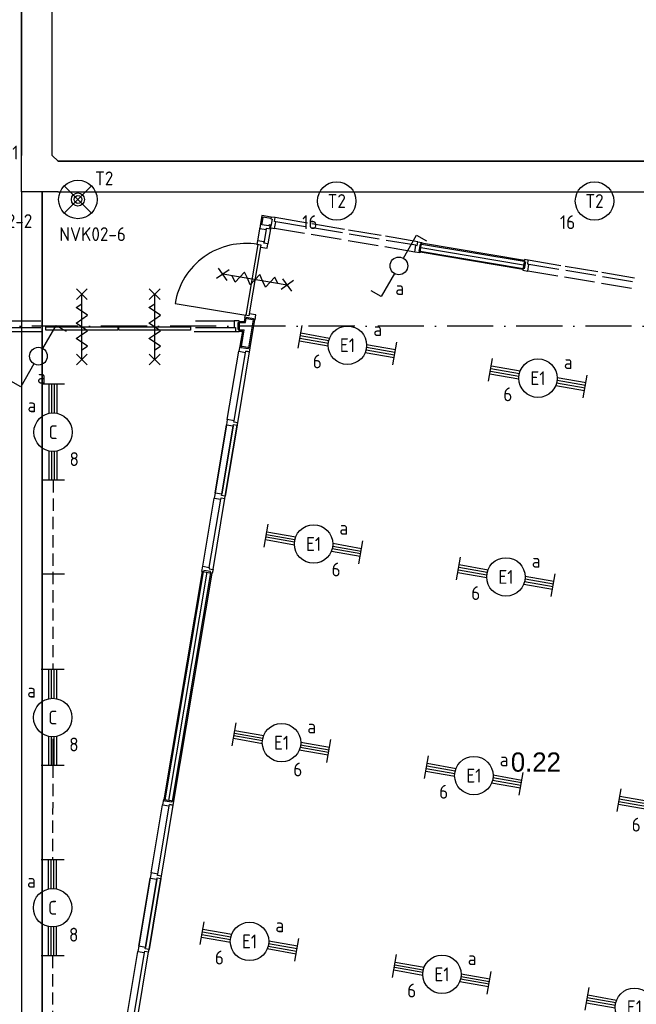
# Model space of a CAD drawing. Header units: millimetres. Extents: x 90707 to 259985, y -1262 to 84291.
# Tile 24 of 85: x 131388 to 139407, y 25592 to 38393. Entities that reach past the tile are written whole.
import ezdxf
from ezdxf.enums import TextEntityAlignment as Align

# ---------------------------------------------------------------- set-up
doc = ezdxf.new("R2010")
doc.units = ezdxf.units.MM
doc.header["$LTSCALE"] = 100
for name, pattern in [('B-SL0', [100000000.0, 0, -100000000.0]), ('DASHDOT', [9, 6, -1.5, 0, -1.5]), ('HIDDEN', [9.525, 6.35, -3.175])]:
    doc.linetypes.add(name, pattern=pattern)
doc.layers.get('0').update_dxf_attribs({"linetype": 'CONTINUOUS'})
for name, color, linetype in [('AL$7----_STRAMIEN', 1, 'DASHDOT'), ('AL22----_BINNENWAND', 7, 'CONTINUOUS'), ('AL31----_BUITENKOZ', 7, 'CONTINUOUS'), ('AL32----_BINNENKOZ', 7, 'CONTINUOUS'), ('AL32----_DRAAIRICHTING', 1, 'CONTINUOUS'), ('AL65----_BEVEILIGING', 7, 'CONTINUOUS'), ('ALL-----_REFLIJNEN', 8, 'CONTINUOUS'), ('BOUW', 8, 'CONTINUOUS'), ('EB63101-_ATTRIB', 2, 'CONTINUOUS'), ('EB63102-_ATTRIB', 2, 'CONTINUOUS'), ('EB63202-_ATTRIB', 2, 'CONTINUOUS'), ('EB63501-_ATTRIB', 2, 'CONTINUOUS'), ('EL63101-_LICHT-ARM', 3, 'CONTINUOUS'), ('EL63102-_LICHT-SCH', 3, 'CONTINUOUS'), ('EL63202-_NOODVRL-TXT', 3, 'CONTINUOUS'), ('EL63501-_NOODVRL-ARM', 3, 'CONTINUOUS'), ('EL6441--_DATACOM', 3, 'CONTINUOUS'), ('KABELGOOT', 8, 'CONTINUOUS'), ('LIJN035', 50, 'CONTINUOUS'), ('VOLGNUMMER', 7, 'CONTINUOUS')]:
    doc.layers.add(name, color=color, linetype=linetype)
doc.styles.add('1_8', font='ISO', dxfattribs={"height": 1.8})
doc.styles.add('2_0', font='iso', dxfattribs={"height": 200})
doc.styles.add('BURO-025', font='BUROFONT.shx', dxfattribs={"height": 250})
doc.styles.add('NORATT', font='isocp.shx')
doc.styles.get("Standard").update_dxf_attribs({"font": 'iso.shx'})

# ---------------------------------------------------------------- blocks, each defined once
blk = doc.blocks.new('EJ3T20')
at = {"color": 0}
for p, q in [((-6.25, -1.5), (-6.25, 1.5)), ((-6.25, -1.5), (-6.25, 1.5)), ((6.25, -1.5), (6.25, 1.5)), ((6.25, -1.5), (6.25, 1.5)), ((-6.25, 0.52), (-2.44, 0.52)), ((-6.25, 0.52), (-2.44, 0.52)), ((-6.25, 0.17), (-2.49, 0.17)), ((-6.25, 0.17), (-2.49, 0.17)), ((2.44, 0.52), (6.25, 0.52)), ((2.44, 0.52), (6.25, 0.52)), ((2.49, 0.17), (6.25, 0.17)), ((2.49, 0.17), (6.25, 0.17)), ((-6.25, -0.17), (-2.49, -0.17)), ((-6.25, -0.17), (-2.49, -0.17)), ((-6.25, -0.52), (-2.44, -0.52)), ((-6.25, -0.52), (-2.44, -0.52)), ((2.44, -0.52), (6.25, -0.52)), ((2.44, -0.52), (6.25, -0.52)), ((2.49, -0.17), (6.25, -0.17)), ((2.49, -0.17), (6.25, -0.17))]:
    blk.add_line(p, q, dxfattribs=at)
blk.add_circle((0, 0), 2.5, dxfattribs=at)
blk.add_circle((0, 0), 2.5, dxfattribs=at)
at = {"style": 'NORATT', "flags": 9}
blk.add_attdef('GELIJK', text='', height=1.8, dxfattribs=at).set_placement((3.5, 5), align=Align.MIDDLE_CENTER)
at = {"color": 6}
for tag, style, flags, p in [('SCHAK', 'NORATT', 8, (3.5, 2.75)), ('SCHAK', '1_8', 8, (3.5, 2.75)), ('A_CODE', 'NORATT', 8, (0, 0)), ('A_CODE', '1_8', 8, (0, 0)), ('GROEP', 'NORATT', 8, (-3.5, -2.75)), ('GROEP', '1_8', 8, (-3.5, -2.75)), ('KAST', 'NORATT', 9, (3.5, -2.75)), ('KAST', '1_8', 9, (3.5, -2.75))]:
    blk.add_attdef(tag, text='', height=1.8, dxfattribs=dict(at, style=style, flags=flags)).set_placement(p, align=Align.MIDDLE)
blk = doc.blocks.new('ES3N026')
for p, q in [((-1.5, 0.75), (-1, 0.25)), ((0.38, -0.88), (0.38, 0.87)), ((2.25, 1.25), (2.25, -1.25)), ((2.5, 1.25), (2.5, -1.25)), ((2.75, 1.25), (2.75, -1.25)), ((3, 1.25), (3, -1.25))]:
    blk.add_line(p, q)
for points in [[(4.01, 2.01), (4.01, -1.98), (-3.99, -1.98), (-3.99, 2.01)], [(3.25, -1.25), (2, -1.25), (2, 1.25), (3.25, 1.25)], [(0.38, -0.88), (1.12, -0.13), (-0.37, -0.13)]]:
    blk.add_lwpolyline(points, close=True)
for points in [[(-0.75, 1.5), (-2.5, -0.25), (-3.5, -0.25)], [(-1.25, 1), (-2.25, 1), (-2.75, 0.5)], [(-2, 0.25), (-1.25, -0.5), (-1.25, -1.5)]]:
    blk.add_lwpolyline(points)
at = {"color": 2, "style": '1_8', "flags": 8}
blk.add_attdef('NUMMER', text='', height=1.8, dxfattribs=at).set_placement((4, 3.75), align=Align.MIDDLE)
at = {"style": '1_8'}
for tag, flags, p in [('A_CODE', 8, (-3.5, 2.75)), ('SCHAK', 8, (3.5, 2.75)), ('GROEP', 8, (-3.5, -2.75)), ('KAST', 9, (3.5, -2.75))]:
    blk.add_attdef(tag, text='', height=1.8, dxfattribs=dict(at, flags=flags)).set_placement(p, align=Align.MIDDLE_CENTER)
blk = doc.blocks.new('ES3SW')
for points in [[(0.58, 1), (2.31, 4), (3.61, 3.25)], [(-0.58, -1), (-2.31, -4), (-3.61, -3.25)]]:
    blk.add_lwpolyline(points)
blk.add_circle((0, 0), 1.15)
at = {"style": '1_8'}
for tag, flags, p in [('SCHAK', 8, (3, 5.5)), ('KAST', 9, (-3, 0.5)), ('M_CODE', 9, (0, 0)), ('DOEL', 9, (-3, -2)), ('GROEP', 9, (-3, -4.5))]:
    blk.add_attdef(tag, text='', height=1.8, dxfattribs=dict(at, flags=flags)).set_placement(p, align=Align.MIDDLE_CENTER)
blk = doc.blocks.new('ES3G01')
at = {"color": 0}
for p, q in [((-1.77, 1.77), (1.77, -1.77)), ((1.77, 1.77), (-1.77, -1.77))]:
    blk.add_line(p, q, dxfattribs=at)
at = {"color": 6}
blk.add_lwpolyline([(1.77, -1.77), (1.75, -1.75)], dxfattribs=at)
blk.add_circle((0, 0), 2.5)
at = {"color": 0}
for radius in [0.85, 0.5]:
    blk.add_circle((0, 0), radius, dxfattribs=at)
at = {"color": 6, "style": '1_8'}
for tag, flags, p in [('A_CODE', 8, (-3.5, 2.75)), ('SCHAK', 8, (3.5, 2.75)), ('GROEP', 8, (-3.5, -2.75)), ('KAST', 9, (3.5, -2.75))]:
    blk.add_attdef(tag, text='', height=1.8, dxfattribs=dict(at, flags=flags)).set_placement(p, align=Align.MIDDLE)
blk = doc.blocks.new('ES3G00')
blk.add_circle((0, 0), 2.5)
at = {"color": 6, "style": '1_8'}
for tag, flags, p in [('SCHAK', 8, (3.5, 2.75)), ('A_CODE', 8, (0, 0)), ('GROEP', 8, (-3.5, -2.75)), ('KAST', 9, (3.5, -2.75))]:
    blk.add_attdef(tag, text='', height=1.8, dxfattribs=dict(at, flags=flags)).set_placement(p, align=Align.MIDDLE)
blk = doc.blocks.new('EH100000')
at = {"linetype": 'ByBlock'}
for p, q in [((1, 0.5), (0, 0.5)), ((1, 0.5, 1), (0, 0.5, 1)), ((0, -0.5, 1), (1, -0.5, 1)), ((1, -0.5), (0, -0.5))]:
    blk.add_line(p, q, dxfattribs=at)
at = {"linetype": 'ByBlock', "invisible_edges": 15}
for points in [[(1, -0.5), (0, -0.5), (0, 0.5), (1, 0.5)], [(0, 0.5), (1, 0.5), (1, 0.5, 1), (0, 0.5, 1)], [(0, -0.5, 1), (1, -0.5, 1), (1, -0.5), (0, -0.5)]]:
    blk.add_3dface(points, dxfattribs=at)
at = {"linetype": 'ByBlock', "style": '2_0', "flags": 8}
blk.add_attdef('FUNCTIE', text='', height=0.5, dxfattribs=at).set_placement((0.5, 0), align=Align.MIDDLE)
at = {"linetype": 'ByBlock', "flags": 9}
blk.add_attdef('SCHOT', text='', height=0.5, dxfattribs=at).set_placement((0.5, 0), align=Align.MIDDLE)
blk = doc.blocks.new('EH100005')
blk.add_lwpolyline([(-1, -0.5), (0, -0.5), (0, 0.5), (-1, 0.5)])
at = {"style": '2_0', "flags": 9}
blk.add_attdef('HULPSTUK', text='', height=0.5, dxfattribs=at).set_placement((0, 0), align=Align.MIDDLE)
blk = doc.blocks.new('KG2II')
at = {"linetype": 'B-SL0'}
for p, q in [((275, -200), (275, 200)), ((-200, -275), (200, -275))]:
    blk.add_line(p, q, dxfattribs=at)
at = {"linetype": 'ByBlock'}
for points in [[(-200, -275), (-200, 200), (-200, 200), (275, 200)], [(275, -200), (275, -200), (200, -275), (200, -275)]]:
    blk.add_lwpolyline(points, dxfattribs=at)
at = {"flags": 3}
blk.add_attdef('HULPSTUK', (0, 0), '', height=1, rotation=270, dxfattribs=at)
blk = doc.blocks.new('A$Cca306792')
at = {"layer": 'AL$7----_STRAMIEN', "color": 1}
blk.add_lwpolyline([(101068, 35670), (52728, 35670), (28083, 35670)], dxfattribs=at)
at = {"layer": 'AL22----_BINNENWAND', "color": 8}
for p, q in [((45476, 36630), (45497, 36753)), ((45497, 36753), (46834, 36528)), ((46813, 36405), (45476, 36630)), ((46834, 36528), (46813, 36405)), ((43126, 35732), (43126, 35607)), ((43126, 35732), (43194, 35732)), ((43126, 35717), (43207, 35717)), ((43194, 35732), (43201, 35773)), ((43201, 35773), (43324, 35752)), ((43207, 35717), (43216, 35770)), ((43248, 35389), (43309, 35754)), ((43324, 35752), (43263, 35387)), ((43126, 35622), (43191, 35622)), ((43126, 35607), (43173, 35607)), ((43139, 35408), (43173, 35607)), ((43154, 35405), (43191, 35622)), ((43263, 35387), (43139, 35408)), ((42147, 29514), (42647, 32481)), ((42770, 32460), (42271, 29493)), ((42647, 32481), (42770, 32460)), ((42271, 29493), (42147, 29514))]:
    blk.add_line(p, q, dxfattribs=at)
at = {"layer": 'AL22----_BINNENWAND', "color": 8, "linetype": 'Continuous'}
for p, q in [((45478, 36645), (46816, 36419)), ((45494, 36738), (46831, 36513)), ((42162, 29511), (42662, 32478)), ((42256, 29496), (42755, 32462))]:
    blk.add_line(p, q, dxfattribs=at)
at = {"layer": 'AL31----_BUITENKOZ', "color": 8, "linetype": 'Continuous'}
for p, q in [((40612, 35620), (40612, 35661)), ((40612, 35661), (41546, 35661)), ((41546, 35620), (40612, 35620)), ((41546, 35661), (41546, 35620)), ((41558, 35620), (41558, 35661)), ((41558, 35661), (42493, 35661)), ((42493, 35620), (41558, 35620)), ((42493, 35661), (42493, 35620))]:
    blk.add_line(p, q, dxfattribs=at)
at = {"layer": 'AL32----_BINNENKOZ', "color": 8}
for p, q in [((43402, 37007), (43391, 36941)), ((43419, 37110), (43402, 37007)), ((43423, 37004), (43402, 37007)), ((43541, 37089), (43419, 37110)), ((43434, 37089), (43419, 37004)), ((43421, 36988), (43423, 37004)), ((43538, 37072), (43434, 37089)), ((43541, 37089), (43537, 37065)), ((43537, 37065), (43553, 37062)), ((43553, 37062), (43538, 36971)), ((43591, 37081), (43541, 37089)), ((43582, 37031), (43591, 37081)), ((43599, 37028), (43582, 37031)), ((43584, 36941), (43599, 37028)), ((44014, 37010), (43591, 37081)), ((43988, 36962), (43599, 37028)), ((44492, 36929), (44069, 37000)), ((43393, 36958), (43363, 36780)), ((43391, 36941), (43477, 36927)), ((43511, 36973), (43421, 36988)), ((43477, 36927), (43447, 36747)), ((43477, 36927), (43480, 36943)), ((43480, 36943), (43530, 36935)), ((43530, 36935), (43497, 36739)), ((43514, 36988), (43511, 36973)), ((43539, 36984), (43514, 36988)), ((43522, 36974), (43518, 36952)), ((43518, 36952), (43584, 36941)), ((43538, 36971), (43522, 36974)), ((43530, 36935), (43539, 36984)), ((43974, 36876), (43584, 36941)), ((44467, 36882), (44077, 36947)), ((44970, 36849), (44547, 36920)), ((44945, 36801), (44555, 36867)), ((43363, 36780), (43356, 36734)), ((43363, 36780), (43356, 36734)), ((43450, 36765), (43363, 36780)), ((43447, 36747), (43450, 36765)), ((43497, 36739), (43447, 36747)), ((44452, 36795), (44062, 36861)), ((44930, 36715), (44541, 36780)), ((45448, 36768), (45025, 36839)), ((45423, 36721), (45034, 36786)), ((45440, 36718), (45448, 36768)), ((45448, 36768), (45498, 36760)), ((45498, 36760), (45494, 36735)), ((43367, 36732), (43211, 35811)), ((43406, 36726), (43251, 35805)), ((43356, 36734), (43406, 36726)), ((43406, 36726), (43401, 36699)), ((43401, 36699), (43488, 36684)), ((43488, 36684), (43497, 36739)), ((45409, 36634), (45019, 36700)), ((45409, 36634), (45423, 36721)), ((45475, 36623), (45409, 36634)), ((45423, 36721), (45440, 36718)), ((45478, 36738), (45462, 36647)), ((45462, 36647), (45478, 36645)), ((45478, 36645), (45475, 36623)), ((45494, 36735), (45478, 36738)), ((46835, 36535), (46831, 36510)), ((46831, 36510), (46847, 36508)), ((46847, 36508), (46831, 36417)), ((46884, 36527), (46835, 36535)), ((46876, 36476), (46884, 36527)), ((47307, 36455), (46884, 36527)), ((46816, 36419), (46812, 36398)), ((46812, 36398), (46878, 36387)), ((46831, 36417), (46816, 36419)), ((46893, 36473), (46876, 36476)), ((46878, 36387), (46893, 36473)), ((47267, 36321), (46878, 36387)), ((47282, 36408), (46893, 36473)), ((47786, 36375), (47363, 36446)), ((47760, 36327), (47371, 36393)), ((48264, 36294), (47841, 36366)), ((47746, 36241), (47356, 36306)), ((48239, 36247), (47849, 36312)), ((48224, 36160), (47834, 36226)), ((40045, 35739), (40547, 35739)), ((42558, 35739), (43059, 35739)), ((43126, 35739), (43059, 35739)), ((43059, 35739), (43059, 35651)), ((43110, 35625), (43110, 35717)), ((43110, 35717), (43126, 35717)), ((43126, 35717), (43126, 35739)), ((43201, 35813), (43194, 35774)), ((43194, 35774), (43219, 35770)), ((43251, 35805), (43201, 35813)), ((43219, 35770), (43221, 35785)), ((43221, 35785), (43312, 35770)), ((43255, 35831), (43251, 35805)), ((43342, 35817), (43255, 35831)), ((43312, 35770), (43309, 35754)), ((43309, 35754), (43331, 35751)), ((43331, 35751), (43342, 35817)), ((40028, 35600), (40564, 35600)), ((40045, 35651), (40547, 35651)), ((42541, 35600), (43076, 35600)), ((42558, 35651), (43059, 35651)), ((43059, 35651), (43076, 35651)), ((43076, 35651), (43076, 35600)), ((43076, 35600), (43126, 35600)), ((43126, 35625), (43110, 35625)), ((43126, 35600), (43126, 35625)), ((42970, 34455), (43120, 35343)), ((43105, 34415), (43260, 35337)), ((43131, 35409), (43120, 35343)), ((43120, 35343), (43207, 35328)), ((43153, 35405), (43131, 35409)), ((43150, 35390), (43153, 35405)), ((43241, 35374), (43150, 35390)), ((43207, 35328), (43210, 35345)), ((43260, 35337), (43210, 35345)), ((43210, 35345), (43260, 35337)), ((43244, 35390), (43241, 35374)), ((43268, 35386), (43244, 35390)), ((43260, 35337), (43268, 35386)), ((43057, 34440), (43207, 35328)), ((42970, 34455), (42959, 34389)), ((43057, 34440), (42970, 34455)), ((43054, 34424), (43057, 34440)), ((42810, 33501), (42959, 34389)), ((42959, 34389), (42810, 33501)), ((42810, 33501), (42959, 34389)), ((42959, 34389), (42810, 33501)), ((42897, 33487), (43046, 34374)), ((43046, 34374), (42897, 33487)), ((42944, 33461), (43099, 34382)), ((43099, 34382), (42944, 33461)), ((42959, 34389), (43046, 34374)), ((43046, 34374), (43049, 34391)), ((43049, 34391), (43099, 34382)), ((43105, 34415), (43054, 34424)), ((43099, 34382), (43105, 34415)), ((42650, 32548), (42799, 33435)), ((42650, 32548), (42799, 33435)), ((42736, 32534), (42886, 33421)), ((42784, 32508), (42939, 33429)), ((42810, 33501), (42799, 33435)), ((42799, 33435), (42886, 33421)), ((42897, 33487), (42810, 33501)), ((42886, 33421), (42888, 33437)), ((42888, 33437), (42939, 33429)), ((42894, 33470), (42897, 33487)), ((42944, 33461), (42894, 33470)), ((42939, 33429), (42944, 33461)), ((42638, 32482), (42650, 32548)), ((42650, 32548), (42736, 32534)), ((42736, 32534), (42733, 32517)), ((42733, 32517), (42784, 32508)), ((42660, 32478), (42638, 32482)), ((42663, 32494), (42660, 32478)), ((42753, 32479), (42663, 32494)), ((42751, 32463), (42753, 32479)), ((42775, 32459), (42751, 32463)), ((42784, 32508), (42775, 32459)), ((41978, 28561), (42128, 29449)), ((42113, 28521), (42268, 29443)), ((42139, 29515), (42128, 29449)), ((42128, 29449), (42215, 29435)), ((42161, 29512), (42139, 29515)), ((42158, 29496), (42161, 29512)), ((42249, 29481), (42158, 29496)), ((42215, 29435), (42217, 29451)), ((42268, 29443), (42217, 29451)), ((42217, 29451), (42268, 29443)), ((42251, 29496), (42249, 29481)), ((42276, 29492), (42251, 29496)), ((42268, 29443), (42276, 29492)), ((42065, 28547), (42215, 29435)), ((41978, 28561), (41967, 28495)), ((42065, 28547), (41978, 28561)), ((42062, 28530), (42065, 28547)), ((41818, 27608), (41967, 28495)), ((41967, 28495), (41818, 27608)), ((41818, 27608), (41967, 28495)), ((41967, 28495), (41818, 27608)), ((41905, 27593), (42054, 28481)), ((42054, 28481), (41905, 27593)), ((41952, 27568), (42107, 28489)), ((42107, 28489), (41952, 27568)), ((41967, 28495), (42054, 28481)), ((42054, 28481), (42057, 28497)), ((42057, 28497), (42107, 28489)), ((42113, 28521), (42062, 28530)), ((42107, 28489), (42113, 28521)), ((41657, 26655), (41807, 27542)), ((41657, 26655), (41807, 27542)), ((41744, 26640), (41894, 27527)), ((41792, 26615), (41947, 27535)), ((41818, 27608), (41807, 27542)), ((41807, 27542), (41894, 27527)), ((41905, 27593), (41818, 27608)), ((41894, 27527), (41896, 27544)), ((41896, 27544), (41947, 27535)), ((41902, 27576), (41905, 27593)), ((41952, 27568), (41902, 27576)), ((41947, 27535), (41952, 27568))]:
    blk.add_line(p, q, dxfattribs=at)
at = {"layer": 'AL32----_DRAAIRICHTING', "color": 8}
blk.add_line((42290, 35966), (43211, 35811), dxfattribs=at)
blk.add_arc((43211, 35811), 934, 80.4447, 170.4447, dxfattribs=at)
at = {"layer": 'AL65----_BEVEILIGING', "color": 8, "linetype": 'Continuous'}
for p, q in [((42992, 36403), (42830, 36288)), ((42968, 36265), (42854, 36426)), ((43195, 36374), (43071, 36243)), ((43232, 36292), (43195, 36374)), ((43749, 36205), (42911, 36346)), ((43071, 36243), (43034, 36325)), ((43268, 36209), (43232, 36292)), ((43392, 36341), (43268, 36209)), ((43429, 36258), (43392, 36341)), ((43466, 36176), (43429, 36258)), ((43589, 36308), (43466, 36176)), ((43626, 36225), (43589, 36308)), ((43830, 36262), (43669, 36147)), ((43807, 36124), (43692, 36285)), ((41009, 36016), (41149, 36156)), ((41149, 36016), (41009, 36156)), ((41956, 36016), (42096, 36156)), ((42096, 36016), (41956, 36156)), ((41079, 35236), (41079, 36086)), ((42026, 35236), (42026, 36086)), ((41004, 35911), (41079, 35961)), ((41154, 35811), (41004, 35911)), ((41951, 35911), (42026, 35961)), ((42101, 35811), (41951, 35911)), ((41004, 35711), (41079, 35761)), ((41079, 35761), (41154, 35811)), ((41951, 35711), (42026, 35761)), ((42026, 35761), (42101, 35811)), ((41154, 35611), (41004, 35711)), ((41079, 35561), (41154, 35611)), ((42101, 35611), (41951, 35711)), ((42026, 35561), (42101, 35611)), ((41004, 35511), (41079, 35561)), ((41154, 35411), (41004, 35511)), ((41951, 35511), (42026, 35561)), ((42101, 35411), (41951, 35511)), ((41079, 35361), (41154, 35411)), ((42026, 35361), (42101, 35411)), ((41009, 35166), (41149, 35306)), ((41149, 35166), (41009, 35306)), ((41956, 35166), (42096, 35306)), ((42096, 35166), (41956, 35306))]:
    blk.add_line(p, q, dxfattribs=at)
at = {"layer": 'ALL-----_REFLIJNEN', "color": 8, "linetype": 'Continuous'}
for p, q in [((45486, 36691), (46823, 36466)), ((42209, 29504), (42708, 32470))]:
    blk.add_line(p, q, dxfattribs=at)
at = {"layer": 'KABELGOOT', "zscale": 60}
for name, p, xscale, yscale, rotation in [('EH100000', (40494, 42742), 4850.999999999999, 400, 270), ('EH100000', (64359, 37616), 23591.03645828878, 400, 179.9999999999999), ('EH100005', (40429, 37415), 60, 270, 90), ('EH100000', (40429, 21728), 15684, 270, 89.99999999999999)]:
    blk.add_blockref(name, p, dxfattribs=dict(at, xscale=xscale, yscale=yscale, rotation=rotation))
at = {"layer": 'KABELGOOT', "rotation": 90}
blk.add_blockref('KG2II', (40494, 37616), dxfattribs=at)
at = {"layer": 'BOUW', "style": 'BURO-025'}
blk.add_text('0.22', height=250, dxfattribs=at).set_placement((46657, 29878))
at = {"layer": 'VOLGNUMMER', "color": 252, "linetype": 'ByBlock'}
for tag, p in [('0.28', (16187, 74214)), ('0.16', (78893, 73105)), ('0.17', (62961, 72994)), ('0.29', (35887, 72529)), ('0.18', (53124, 64542)), ('0.701', (85482, 63517)), ('0.30', (29366, 63128)), ('0.32', (36092, 63166)), ('0.12', (90689, 63024)), ('0.29A', (33165, 62745)), ('0.30', (38191, 61494)), ('0.27', (17657, 61363)), ('0.19', (61479, 61433)), ('0.14', (89762, 60088)), ('0.33', (45869, 59450)), ('0.15', (73454, 57402)), ('0.25', (28058, 57013)), ('0.801', (112714, 57073)), ('0.18A', (61029, 56759)), ('0.26A', (36299, 54851)), ('0.20', (60895, 53506)), ('0.800', (90980, 50804)), ('0.25A', (73288, 48435)), ('0.21', (58702, 48178)), ('0.300', (94483, 48257)), ('0.24', (35041, 47783)), ('0.102', (87631, 47613)), ('0.26', (18559, 46119)), ('0.203', (95795, 46197)), ('0.802', (68387, 42721)), ('0.204', (95497, 42149)), ('0.07B', (66790, 38909)), ('0.702', (95327, 36513))]:
    blk.add_attdef(tag, text='', height=250, dxfattribs=at).set_placement(p, align=Align.MIDDLE_CENTER)
at = {"layer": 'VOLGNUMMER', "color": 8, "linetype": 'ByBlock'}
blk.add_attdef('0.600', text='', height=250, dxfattribs=at).set_placement((96800, 48300), align=Align.MIDDLE_CENTER)

msp = doc.modelspace()

# ---------------------------------------------------------------- linework, layer by layer
at = {"layer": 'LIJN035', "linetype": 'HIDDEN', "ltscale": 0.25}
for p, q in [((131822, 32405), (131818, 29945)), ((131818, 28695), (131816, 27472)), ((131816, 26222), (131812, 23761))]:
    msp.add_line(p, q, dxfattribs=at)
at = {"layer": 'LIJN035'}
for p, q in [((131970, 31182), (131670, 31182)), ((131818, 29041), (131818, 28585))]:
    msp.add_line(p, q, dxfattribs=at)

# ---------------------------------------------------------------- block references
at = {"layer": 'EL63101-_LICHT-ARM'}
ref = msp.add_blockref('ES3G00', (135511, 36035), dxfattribs=dict(at, xscale=100, yscale=100, zscale=100))
ref.add_attrib('A_CODE', 'T2', dxfattribs={"layer": 'EB63101-_ATTRIB', "color": 1, "height": 180, "style": '1_8', "flags": 8}).set_placement((135511, 36035), align=Align.MIDDLE)
ref.add_attrib('GROEP', '16', dxfattribs={"layer": 'EB63101-_ATTRIB', "color": 1, "height": 180, "style": '1_8', "flags": 8}).set_placement((135161, 35760), align=Align.MIDDLE)
ref = msp.add_blockref('ES3G00', (138863, 36035), dxfattribs=dict(at, xscale=100, yscale=100, zscale=100))
ref.add_attrib('A_CODE', 'T2', dxfattribs={"layer": 'EB63101-_ATTRIB', "color": 1, "height": 180, "style": '1_8', "flags": 8}).set_placement((138863, 36035), align=Align.MIDDLE)
ref.add_attrib('GROEP', '16', dxfattribs={"layer": 'EB63101-_ATTRIB', "color": 1, "height": 180, "style": '1_8', "flags": 8}).set_placement((138513, 35760), align=Align.MIDDLE)
ref = msp.add_blockref('EJ3T20', (135650, 34160, 3500), dxfattribs=dict(at, xscale=99.99999999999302, yscale=100, zscale=100, rotation=349.9999999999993))
ref.add_attrib('A_CODE', 'E1', dxfattribs={"layer": 'EB63101-_ATTRIB', "color": 1, "height": 180, "style": '1_8', "flags": 8}).set_placement((135650, 34160, 3500), align=Align.MIDDLE)
ref.add_attrib('GROEP', '6', dxfattribs={"layer": 'EB63101-_ATTRIB', "color": 1, "height": 180, "style": '1_8', "flags": 8}).set_placement((135258, 33950, 3500), align=Align.MIDDLE)
ref.add_attrib('SCHAK', 'a', dxfattribs={"layer": 'EB63101-_ATTRIB', "color": 1, "height": 180, "style": '1_8', "flags": 8}).set_placement((136043, 34370, 3500), align=Align.MIDDLE)
ref = msp.add_blockref('EJ3T20', (138128, 33732, 3500), dxfattribs=dict(at, xscale=99.99999999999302, yscale=100, zscale=100, rotation=349.9999999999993))
ref.add_attrib('A_CODE', 'E1', dxfattribs={"layer": 'EB63101-_ATTRIB', "color": 1, "height": 180, "style": '1_8', "flags": 8}).set_placement((138128, 33732, 3500), align=Align.MIDDLE)
ref.add_attrib('GROEP', '6', dxfattribs={"layer": 'EB63101-_ATTRIB', "color": 1, "height": 180, "style": '1_8', "flags": 8}).set_placement((137736, 33522, 3500), align=Align.MIDDLE)
ref.add_attrib('SCHAK', 'a', dxfattribs={"layer": 'EB63101-_ATTRIB', "color": 1, "height": 180, "style": '1_8', "flags": 8}).set_placement((138521, 33942, 3500), align=Align.MIDDLE)
ref = msp.add_blockref('EJ3T20', (131822, 33030), dxfattribs=dict(at, xscale=100, yscale=100, zscale=100, rotation=90))
ref.add_attrib('A_CODE', 'C', dxfattribs={"layer": 'EB63101-_ATTRIB', "color": 1, "height": 180, "style": '1_8', "flags": 8}).set_placement((131822, 33030), align=Align.MIDDLE)
ref.add_attrib('GROEP', '8', dxfattribs={"layer": 'EB63101-_ATTRIB', "color": 1, "height": 180, "style": '1_8', "flags": 8}).set_placement((132097, 32680), align=Align.MIDDLE)
ref.add_attrib('SCHAK', 'a', dxfattribs={"layer": 'EB63101-_ATTRIB', "color": 1, "height": 180, "style": '1_8', "flags": 8}).set_placement((131547, 33380), align=Align.MIDDLE)
ref = msp.add_blockref('EJ3T20', (135210, 31576, 3500), dxfattribs=dict(at, xscale=99.99999999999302, yscale=100, zscale=100, rotation=349.9999999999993))
ref.add_attrib('A_CODE', 'E1', dxfattribs={"layer": 'EB63101-_ATTRIB', "color": 1, "height": 180, "style": '1_8', "flags": 8}).set_placement((135210, 31576, 3500), align=Align.MIDDLE)
ref.add_attrib('GROEP', '6', dxfattribs={"layer": 'EB63101-_ATTRIB', "color": 1, "height": 180, "style": '1_8', "flags": 8}).set_placement((135503, 31245, 3500), align=Align.MIDDLE)
ref.add_attrib('SCHAK', 'a', dxfattribs={"layer": 'EB63101-_ATTRIB', "color": 1, "height": 180, "style": '1_8', "flags": 8}).set_placement((135602, 31786, 3500), align=Align.MIDDLE)
ref = msp.add_blockref('EJ3T20', (137711, 31148, 3500), dxfattribs=dict(at, xscale=99.99999999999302, yscale=100, zscale=100, rotation=349.9999999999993))
ref.add_attrib('A_CODE', 'E1', dxfattribs={"layer": 'EB63101-_ATTRIB', "color": 1, "height": 180, "style": '1_8', "flags": 8}).set_placement((137711, 31148, 3500), align=Align.MIDDLE)
ref.add_attrib('GROEP', '6', dxfattribs={"layer": 'EB63101-_ATTRIB', "color": 1, "height": 180, "style": '1_8', "flags": 8}).set_placement((137319, 30938, 3500), align=Align.MIDDLE)
ref.add_attrib('SCHAK', 'a', dxfattribs={"layer": 'EB63101-_ATTRIB', "color": 1, "height": 180, "style": '1_8', "flags": 8}).set_placement((138104, 31359, 3500), align=Align.MIDDLE)
ref = msp.add_blockref('EJ3T20', (131818, 29320), dxfattribs=dict(at, xscale=100, yscale=100, zscale=100, rotation=90))
ref.add_attrib('A_CODE', 'C', dxfattribs={"layer": 'EB63101-_ATTRIB', "color": 1, "height": 180, "style": '1_8', "flags": 8}).set_placement((131818, 29320), align=Align.MIDDLE)
ref.add_attrib('GROEP', '8', dxfattribs={"layer": 'EB63101-_ATTRIB', "color": 1, "height": 180, "style": '1_8', "flags": 8}).set_placement((132093, 28970), align=Align.MIDDLE)
ref.add_attrib('SCHAK', 'a', dxfattribs={"layer": 'EB63101-_ATTRIB', "color": 1, "height": 180, "style": '1_8', "flags": 8}).set_placement((131543, 29670), align=Align.MIDDLE)
ref = msp.add_blockref('EJ3T20', (134793, 28993, 3500), dxfattribs=dict(at, xscale=99.99999999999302, yscale=100, zscale=100, rotation=349.9999999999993))
ref.add_attrib('A_CODE', 'E1', dxfattribs={"layer": 'EB63101-_ATTRIB', "color": 1, "height": 180, "style": '1_8', "flags": 8}).set_placement((134793, 28993, 3500), align=Align.MIDDLE)
ref.add_attrib('GROEP', '6', dxfattribs={"layer": 'EB63101-_ATTRIB', "color": 1, "height": 180, "style": '1_8', "flags": 8}).set_placement((135005, 28645, 3500), align=Align.MIDDLE)
ref.add_attrib('SCHAK', 'a', dxfattribs={"layer": 'EB63101-_ATTRIB', "color": 1, "height": 180, "style": '1_8', "flags": 8}).set_placement((135185, 29203, 3500), align=Align.MIDDLE)
ref = msp.add_blockref('EJ3T20', (137294, 28565, 3500), dxfattribs=dict(at, xscale=99.99999999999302, yscale=100, zscale=100, rotation=349.9999999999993))
ref.add_attrib('A_CODE', 'E1', dxfattribs={"layer": 'EB63101-_ATTRIB', "color": 1, "height": 180, "style": '1_8', "flags": 8}).set_placement((137294, 28565, 3500), align=Align.MIDDLE)
ref.add_attrib('GROEP', '6', dxfattribs={"layer": 'EB63101-_ATTRIB', "color": 1, "height": 180, "style": '1_8', "flags": 8}).set_placement((136902, 28355, 3500), align=Align.MIDDLE)
ref.add_attrib('SCHAK', 'a', dxfattribs={"layer": 'EB63101-_ATTRIB', "color": 1, "height": 180, "style": '1_8', "flags": 8}).set_placement((137687, 28775, 3500), align=Align.MIDDLE)
ref = msp.add_blockref('EJ3T20', (139798, 28137, 3500), dxfattribs=dict(at, xscale=99.99999999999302, yscale=100, zscale=100, rotation=349.9999999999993))
ref.add_attrib('A_CODE', 'E1', dxfattribs={"layer": 'EB63101-_ATTRIB', "color": 1, "height": 180, "style": '1_8', "flags": 8}).set_placement((139798, 28137, 3500), align=Align.MIDDLE)
ref.add_attrib('GROEP', '6', dxfattribs={"layer": 'EB63101-_ATTRIB', "color": 1, "height": 180, "style": '1_8', "flags": 8}).set_placement((139405, 27927, 3500), align=Align.MIDDLE)
ref.add_attrib('SCHAK', 'a', dxfattribs={"layer": 'EB63101-_ATTRIB', "color": 1, "height": 180, "style": '1_8', "flags": 8}).set_placement((140190, 28347, 3500), align=Align.MIDDLE)
ref = msp.add_blockref('EJ3T20', (131816, 26847), dxfattribs=dict(at, xscale=100, yscale=100, zscale=100, rotation=90))
ref.add_attrib('A_CODE', 'C', dxfattribs={"layer": 'EB63101-_ATTRIB', "color": 1, "height": 180, "style": '1_8', "flags": 8}).set_placement((131816, 26847), align=Align.MIDDLE)
ref.add_attrib('GROEP', '8', dxfattribs={"layer": 'EB63101-_ATTRIB', "color": 1, "height": 180, "style": '1_8', "flags": 8}).set_placement((132091, 26497), align=Align.MIDDLE)
ref.add_attrib('SCHAK', 'a', dxfattribs={"layer": 'EB63101-_ATTRIB', "color": 1, "height": 180, "style": '1_8', "flags": 8}).set_placement((131541, 27197), align=Align.MIDDLE)
ref = msp.add_blockref('EJ3T20', (134377, 26409, 3500), dxfattribs=dict(at, xscale=99.99999999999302, yscale=100, zscale=100, rotation=349.9999999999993))
ref.add_attrib('A_CODE', 'E1', dxfattribs={"layer": 'EB63101-_ATTRIB', "color": 1, "height": 180, "style": '1_8', "flags": 8}).set_placement((134377, 26409, 3500), align=Align.MIDDLE)
ref.add_attrib('GROEP', '6', dxfattribs={"layer": 'EB63101-_ATTRIB', "color": 1, "height": 180, "style": '1_8', "flags": 8}).set_placement((133985, 26199, 3500), align=Align.MIDDLE)
ref.add_attrib('SCHAK', 'a', dxfattribs={"layer": 'EB63101-_ATTRIB', "color": 1, "height": 180, "style": '1_8', "flags": 8}).set_placement((134770, 26619, 3500), align=Align.MIDDLE)
ref = msp.add_blockref('EJ3T20', (136879, 25981, 3500), dxfattribs=dict(at, xscale=99.99999999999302, yscale=100, zscale=100, rotation=349.9999999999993))
ref.add_attrib('A_CODE', 'E1', dxfattribs={"layer": 'EB63101-_ATTRIB', "color": 1, "height": 180, "style": '1_8', "flags": 8}).set_placement((136879, 25981, 3500), align=Align.MIDDLE)
ref.add_attrib('GROEP', '6', dxfattribs={"layer": 'EB63101-_ATTRIB', "color": 1, "height": 180, "style": '1_8', "flags": 8}).set_placement((136486, 25771, 3500), align=Align.MIDDLE)
ref.add_attrib('SCHAK', 'a', dxfattribs={"layer": 'EB63101-_ATTRIB', "color": 1, "height": 180, "style": '1_8', "flags": 8}).set_placement((137271, 26191, 3500), align=Align.MIDDLE)
ref = msp.add_blockref('EJ3T20', (139382, 25553, 3500), dxfattribs=dict(at, xscale=99.99999999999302, yscale=100, zscale=100, rotation=349.9999999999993))
ref.add_attrib('A_CODE', 'E1', dxfattribs={"layer": 'EB63101-_ATTRIB', "color": 1, "height": 180, "style": '1_8', "flags": 8}).set_placement((139382, 25553, 3500), align=Align.MIDDLE)
ref.add_attrib('GROEP', '6', dxfattribs={"layer": 'EB63101-_ATTRIB', "color": 1, "height": 180, "style": '1_8', "flags": 8}).set_placement((138990, 25343, 3500), align=Align.MIDDLE)
ref.add_attrib('SCHAK', 'a', dxfattribs={"layer": 'EB63101-_ATTRIB', "color": 1, "height": 180, "style": '1_8', "flags": 8}).set_placement((139775, 25763, 3500), align=Align.MIDDLE)
at = {"layer": 'EL63102-_LICHT-SCH'}
ref = msp.add_blockref('ES3SW', (136319, 35192), dxfattribs=dict(at, xscale=100, yscale=100, zscale=100))
ref.add_attrib('SCHAK', 'a', dxfattribs={"layer": 'EB63102-_ATTRIB', "color": 1, "height": 180, "style": '1_8', "flags": 8}).set_placement((136329, 34904), align=Align.MIDDLE_CENTER)
ref = msp.add_blockref('ES3SW', (131632, 34018), dxfattribs=dict(at, xscale=100, yscale=100, zscale=100))
ref.add_attrib('SCHAK', 'a', dxfattribs={"layer": 'EB63102-_ATTRIB', "color": 1, "height": 180, "style": '1_8', "flags": 8}).set_placement((131672, 33751), align=Align.MIDDLE_CENTER)
at = {"layer": 'EL63202-_NOODVRL-TXT'}
ref = msp.add_blockref('ES3N026', (130881, 36351), dxfattribs=dict(at, xscale=100, yscale=100, zscale=100, rotation=90))
ref.add_attrib('A_CODE', 'Z1', dxfattribs={"layer": 'EB63202-_ATTRIB', "color": 1, "height": 180, "style": '1_8', "flags": 8}).set_placement((131268, 36665), align=Align.MIDDLE_CENTER)
ref.add_attrib('GROEP', 'NVK02-2', dxfattribs={"layer": 'EB63202-_ATTRIB', "color": 1, "height": 180, "style": '1_8', "flags": 8}).set_placement((131122, 35774), align=Align.MIDDLE_CENTER)
at = {"layer": 'EL63501-_NOODVRL-ARM'}
ref = msp.add_blockref('ES3G01', (132145, 36055, 3500), dxfattribs=dict(at, xscale=100, yscale=100, zscale=100))
ref.add_attrib('A_CODE', 'T2', dxfattribs={"layer": 'EB63501-_ATTRIB', "color": 1, "height": 180, "style": '1_8', "flags": 8}).set_placement((132487, 36330, 3500), align=Align.MIDDLE)
ref.add_attrib('GROEP', 'NVK02-6', dxfattribs={"layer": 'EB63501-_ATTRIB', "color": 1, "height": 180, "style": '1_8', "flags": 8}).set_placement((132336, 35605, 3500), align=Align.MIDDLE)
at = {"layer": 'EL6441--_DATACOM'}
msp.add_blockref('A$Cca306792', (91118, -1262), dxfattribs=at)

doc.saveas('drawing.dxf')
